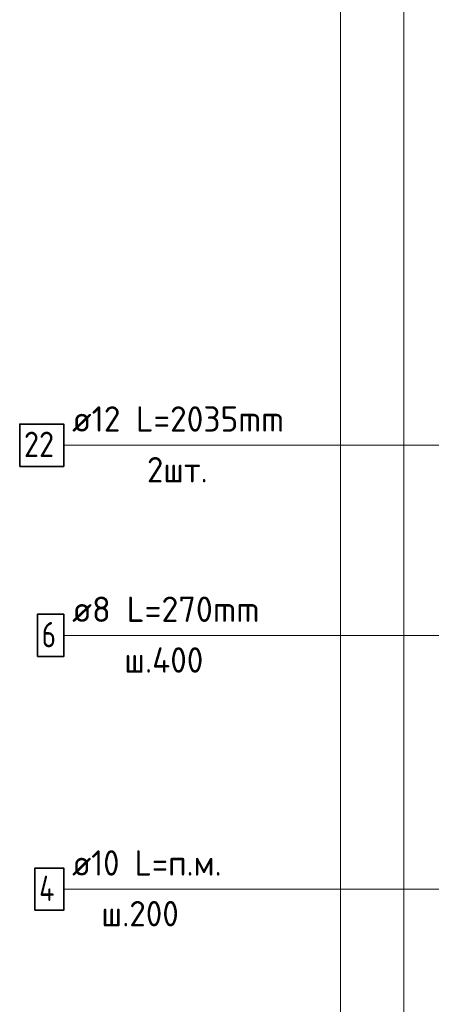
# Model space of a CAD drawing. Header units: millimetres. Extents: x -2995 to 47287, y -2809 to 58122.
# Tile 33 of 143: x 31368 to 32017, y 16897 to 18449. Entities that reach past the tile are written whole.
import ezdxf

# ---------------------------------------------------------------- set-up
doc = ezdxf.new("R2010")
doc.units = ezdxf.units.MM
for name, color, linetype, lineweight in [('Standard', 7, 'Continuous', 25), ('Арм.стержн.горизонт. 1', 180, 'Continuous', 35), ('Арм.стержн.горизонт. 2', 202, 'Continuous', 35)]:
    doc.layers.add(name, color=color, linetype=linetype, lineweight=lineweight)
doc.layers.add('Арм.стержн.Стяжки', color=7, linetype='Continuous', lineweight=35, true_color=0x501e0f)
doc.styles.add('ISOCPEUR', font='ISOCPEUR')

msp = doc.modelspace()

# ---------------------------------------------------------------- linework, layer by layer
at = {"layer": 'Standard', "color": 7, "linetype": 'Continuous', "lineweight": 13, "transparency": 33554687}
for points in [[(31873.4, 14884), (32593.4, 14884), (32593.4, 19736.3), (31873.4, 19736.3), (31873.4, 14884)], [(31973.4, 14984), (32493.4, 14984), (32493.4, 19636.3), (31973.4, 19636.3), (31973.4, 14984)]]:
    msp.add_lwpolyline(points, dxfattribs=at)
at = {"layer": 'Арм.стержн.горизонт. 1', "color": 7, "linetype": 'Continuous', "lineweight": 13, "transparency": 33554687}
msp.add_line((31437.2, 17078.3), (32049.2, 17078.3), dxfattribs=at)
at = {"layer": 'Арм.стержн.горизонт. 1', "color": 7, "linetype": 'Continuous', "lineweight": 35, "transparency": 33554687}
msp.add_lwpolyline([(31391.8, 17044.9), (31437.2, 17044.9), (31437.2, 17111.6), (31391.8, 17111.6), (31391.8, 17044.9)], dxfattribs=at)
at = {"layer": 'Арм.стержн.горизонт. 2', "color": 7, "linetype": 'Continuous', "lineweight": 13, "transparency": 33554687}
msp.add_line((31437.2, 17778.3), (32035.2, 17778.3), dxfattribs=at)
at = {"layer": 'Арм.стержн.горизонт. 2', "color": 7, "linetype": 'Continuous', "lineweight": 35, "transparency": 33554687}
msp.add_lwpolyline([(31367.8, 17744.9), (31437.2, 17744.9), (31437.2, 17811.6), (31367.8, 17811.6), (31367.8, 17744.9)], dxfattribs=at)
at = {"layer": 'Арм.стержн.Стяжки', "color": 7, "linetype": 'Continuous', "lineweight": 13, "transparency": 33554687}
msp.add_line((31437.2, 17478.3), (32053.2, 17478.3), dxfattribs=at)
at = {"layer": 'Арм.стержн.Стяжки', "color": 7, "linetype": 'Continuous', "lineweight": 35, "transparency": 33554687}
msp.add_lwpolyline([(31395.8, 17444.9), (31437.2, 17444.9), (31437.2, 17511.6), (31395.8, 17511.6), (31395.8, 17444.9)], dxfattribs=at)

# ---------------------------------------------------------------- texts
at = {"layer": 'Арм.стержн.горизонт. 1', "color": 7, "linetype": 'Continuous', "lineweight": 25, "transparency": 33554687, "char_height": 40, "attachment_point": 7, "style": 'ISOCPEUR'}
for s, insert, width in [('\\W0.94;ø10 L=п.м.', (31450.5, 17099.6), 266.644), ('\\W0.80;4', (31398.5, 17059.6), 47.978), ('\\W0.95;ш.200 ', (31496.5, 17019.6), 174.933)]:
    msp.add_mtext(s, dxfattribs=dict(at, insert=insert, width=width))
at = {"layer": 'Арм.стержн.горизонт. 2', "color": 7, "linetype": 'Continuous', "lineweight": 25, "transparency": 33554687, "char_height": 40, "attachment_point": 7, "style": 'ISOCPEUR'}
for s, insert, width in [('\\W0.96;ø12 L=2035mm ', (31450.5, 17799.6), 391.004), ('\\W0.87;22', (31374.5, 17759.6), 73.442), ('\\W0.94;2шт. ', (31568.5, 17719.6), 154.838)]:
    msp.add_mtext(s, dxfattribs=dict(at, insert=insert, width=width))
at = {"layer": 'Арм.стержн.Стяжки', "color": 7, "linetype": 'Continuous', "lineweight": 25, "transparency": 33554687, "char_height": 40, "attachment_point": 7, "style": 'ISOCPEUR'}
for s, insert, width in [('\\W0.98;ø8 L=270mm ', (31450.5, 17499.6), 343.369), ('\\W0.78;6', (31402.5, 17459.6), 43.521), ('\\W0.95;ш.400 ', (31532.5, 17419.6), 178.965)]:
    msp.add_mtext(s, dxfattribs=dict(at, insert=insert, width=width))

doc.saveas('drawing.dxf')
